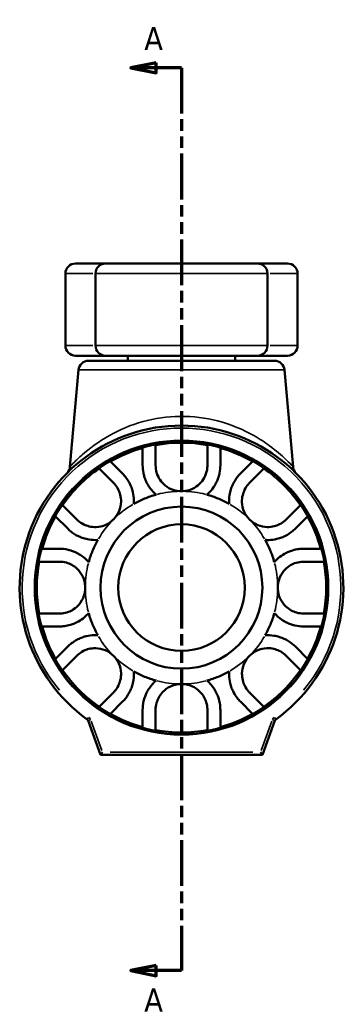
# Model space of a CAD drawing. Header units: millimetres. Extents: x -9 to 916, y -60 to 861.
# Tile 3 of 10: x 304 to 368, y 163 to 357. Entities that reach past the tile are written whole.
import ezdxf

# ---------------------------------------------------------------- set-up
doc = ezdxf.new("R2010")
doc.units = ezdxf.units.MM
doc.linetypes.add('DOUBLE_DASH_CHAIN', pattern=[1.2403, 0.6614, -0.0827, 0.1654, -0.0827, 0.1654, -0.0827])
for name, color, linetype, lineweight in [('Section Line (ANSI)', 7, 'DOUBLE_DASH_CHAIN', 70), ('Visible (ANSI)', 7, 'Continuous', 50), ('Visible Narrow (ANSI)', 7, 'Continuous', 35)]:
    doc.layers.add(name, color=color, linetype=linetype, lineweight=lineweight)
doc.styles.add('Label Text (ANSI)', font='tahoma.ttf')

# ---------------------------------------------------------------- blocks, each defined once
blk = doc.blocks.new('2dTransSection0')
at = {"layer": 'Section Line (ANSI)', "linetype": 'Continuous'}
for p, q in [((331.03, 348.57), (326.03, 347.57)), ((331.03, 346.57), (331.03, 348.57)), ((331.03, 347.57), (326.03, 347.57)), ((326.03, 347.57), (331.03, 346.57)), ((336.03, 347.57), (331.03, 347.57)), ((336.03, 347.57), (336.03, 338.73)), ((336.03, 178.13), (336.03, 169.29)), ((331.03, 170.29), (326.03, 169.29)), ((331.03, 169.29), (326.03, 169.29)), ((326.03, 169.29), (331.03, 168.29)), ((331.03, 168.29), (331.03, 170.29)), ((336.03, 169.29), (331.03, 169.29))]:
    blk.add_line(p, q, dxfattribs=at)
at = {"layer": 'Section Line (ANSI)', "linetype": 'DOUBLE_DASH_CHAIN', "ltscale": 13.66134}
blk.add_line((336.03, 347.57), (336.03, 169.29), dxfattribs=at)
at = {"layer": 'Section Line (ANSI)', "linetype": 'Continuous', "flags": 128}
for points in [[(331.03, 348.57), (326.03, 347.57), (331.03, 346.57), (331.03, 348.57)], [(331.03, 170.29), (326.03, 169.29), (331.03, 168.29), (331.03, 170.29)]]:
    blk.add_lwpolyline(points, dxfattribs=at)
at = {"layer": 'Section Line (ANSI)'}
for points in [[(331.03, 348.57), (326.03, 347.57), (331.03, 346.57), (331.03, 348.57)], [(331.03, 170.29), (326.03, 169.29), (331.03, 168.29), (331.03, 170.29)]]:
    blk.add_solid(points, dxfattribs=at)
at = {"layer": 'Section Line (ANSI)', "char_height": 4.57, "attachment_point": 7, "style": 'Label Text (ANSI)'}
for insert in [(328.67, 351.07), (328.67, 161.22)]:
    blk.add_mtext('A', dxfattribs=dict(at, insert=insert))

msp = doc.modelspace()

# ---------------------------------------------------------------- linework, layer by layer
at = {"layer": 'Visible (ANSI)'}
for p, q in [((315.081, 308.927), (321.031, 308.927)), ((321.031, 308.927), (351.031, 308.927)), ((351.031, 308.927), (356.981, 308.927)), ((313.081, 292.727), (313.081, 306.927)), ((319.031, 306.927), (319.031, 292.727)), ((353.031, 306.927), (353.031, 292.727)), ((358.981, 292.727), (358.981, 306.927)), ((321.031, 290.727), (315.081, 290.727)), ((317.646, 289.727), (354.416, 289.727)), ((351.031, 290.727), (321.031, 290.727)), ((325.406, 289.727), (325.406, 290.727)), ((346.656, 289.727), (346.656, 290.727)), ((356.981, 290.727), (351.031, 290.727)), ((315.654, 287.902), (313.982, 268.795)), ((356.409, 287.902), (358.08, 268.795)), ((328.351, 272.488), (328.351, 269.079)), ((330.911, 269.079), (330.911, 273.076)), ((341.151, 273.076), (341.151, 269.079)), ((343.711, 269.079), (343.711, 272.488)), ((319.747, 268.452), (322.574, 265.626)), ((324.384, 267.436), (321.974, 269.846)), ((350.089, 269.846), (347.679, 267.436)), ((349.489, 265.626), (352.315, 268.452)), ((315.333, 258.385), (312.507, 261.211)), ((359.556, 261.211), (356.73, 258.385)), ((311.112, 258.985), (313.523, 256.575)), ((358.54, 256.575), (360.95, 258.985)), ((311.879, 252.607), (308.471, 252.607)), ((363.592, 252.607), (360.183, 252.607)), ((307.882, 250.047), (311.879, 250.047)), ((360.183, 250.047), (364.18, 250.047)), ((311.879, 239.807), (307.882, 239.807)), ((364.18, 239.807), (360.183, 239.807)), ((308.471, 237.247), (311.879, 237.247)), ((360.183, 237.247), (363.592, 237.247)), ((313.523, 233.28), (311.112, 230.87)), ((312.507, 228.644), (315.333, 231.47)), ((356.73, 231.47), (359.556, 228.644)), ((360.95, 230.87), (358.54, 233.28)), ((322.574, 224.229), (319.747, 221.403)), ((352.315, 221.403), (349.489, 224.229)), ((321.974, 220.009), (324.384, 222.419)), ((347.679, 222.419), (350.089, 220.009)), ((328.351, 220.775), (328.351, 217.367)), ((330.911, 216.779), (330.911, 220.775)), ((341.151, 220.775), (341.151, 216.779)), ((343.711, 217.367), (343.711, 220.775)), ((317.574, 218.678), (320.031, 211.927)), ((352.031, 211.927), (354.488, 218.678)), ((320.381, 212.427), (320.031, 211.927)), ((352.031, 211.927), (351.681, 212.427)), ((320.031, 211.927), (352.031, 211.927))]:
    msp.add_line(p, q, dxfattribs=at)
for radius in [28.999, 16, 12.5]:
    msp.add_circle((336.031, 244.927), radius, dxfattribs=at)
for centre, radius, start, end in [((315.081, 306.927), 2, 90, 180), ((321.031, 306.927), 2, 90, 180), ((351.031, 306.927), 2, 0, 90), ((356.981, 306.927), 2, 0, 90), ((315.081, 292.727), 2, 180, 270), ((321.031, 292.727), 2, 180, 270), ((351.031, 292.727), 2, 270, 0), ((356.981, 292.727), 2, 270, 0), ((317.646, 287.727), 2, 90, 175), ((354.416, 287.727), 2, 5, 90), ((336.031, 244.927), 32, 305.61735, 234.38265), ((336.031, 244.927), 28.611, 105.57097, 119.42903), ((336.031, 244.927), 28.611, 79.69113, 100.30887), ((336.031, 244.927), 28.611, 60.57097, 74.42903), ((336.031, 244.927), 28.611, 124.69113, 145.30887), ((311.99, 268.969), 2, 314.99939, 355), ((336.031, 244.927), 28.611, 34.69113, 55.30887), ((360.073, 268.969), 2, 185, 225.00061), ((336.031, 244.927), 19.032, 112.5, 119.65638), ((336.031, 244.927), 19.032, 105.34362, 112.5), ((336.031, 244.927), 19.032, 67.5, 74.65638), ((336.031, 244.927), 19.032, 60.34362, 67.5), ((336.031, 244.927), 28.611, 150.57097, 164.42903), ((336.031, 244.927), 28.611, 15.57097, 29.42903), ((336.031, 244.927), 19.032, 150.34362, 157.5), ((336.031, 244.927), 19.032, 22.5, 29.65638), ((336.031, 244.927), 19.032, 157.5, 164.65638), ((336.031, 244.927), 19.032, 15.34362, 22.5), ((336.031, 244.927), 28.611, 169.69113, 190.30887), ((336.031, 244.927), 28.611, 349.69113, 10.30887), ((336.031, 244.927), 19.032, 195.34362, 202.5), ((336.031, 244.927), 19.032, 337.5, 344.65638), ((336.031, 244.927), 28.611, 195.57097, 209.42903), ((336.031, 244.927), 19.032, 202.5, 209.65638), ((336.031, 244.927), 19.032, 330.34362, 337.5), ((336.031, 244.927), 28.611, 330.57097, 344.42903), ((336.031, 244.927), 28.611, 214.69113, 235.30887), ((336.031, 244.927), 19.032, 240.34362, 247.5), ((336.031, 244.927), 19.032, 292.5, 299.65638), ((336.031, 244.927), 28.611, 304.69113, 325.30887), ((336.031, 244.927), 19.032, 247.5, 254.65638), ((336.031, 244.927), 19.032, 285.34362, 292.5), ((336.031, 244.927), 28.611, 240.57097, 254.42903), ((336.031, 244.927), 28.611, 285.57097, 299.42903), ((317.104, 218.507), 0.5, 20, 54.38265), ((354.958, 218.507), 0.5, 125.61735, 160), ((336.031, 244.927), 28.611, 259.69113, 280.30887)]:
    msp.add_arc(centre, radius, start, end, dxfattribs=at)
for points, knots in [([(328.351, 269.079), (328.351, 268.604), (328.395, 268.098), (328.545, 267.348), (328.602, 267.119), (328.719, 266.726), (328.773, 266.563), (328.896, 266.232), (328.965, 266.064), (329.157, 265.644), (329.287, 265.394), (329.847, 264.455), (330.37, 263.824), (330.995, 263.281)], [-0.71603191, -0.71603191, -0.71603191, -0.71603191, -0.53080144, -0.53080144, -0.45085749, -0.45085749, -0.3945753, -0.3945753, -0.33662987, -0.33662987, -0.24848424, -0.24848424, 0, 0, 0, 0]), ([(336.031, 263.959), (335.472, 263.959), (334.916, 264.051), (333.809, 264.426), (333.273, 264.724), (332.406, 265.428), (332.066, 265.802), (331.477, 266.674), (331.255, 267.164), (330.977, 268.127), (330.911, 268.605), (330.911, 269.079)], [-1.5257251, -1.5257251, -1.5257251, -1.5257251, -1.3702915, -1.3702915, -1.2007316, -1.2007316, -1.0579805, -1.0579805, -0.89827384, -0.89827384, -0.74835126, -0.74835126, -0.74835126, -0.74835126]), ([(341.151, 269.079), (341.151, 268.8), (341.128, 268.512), (340.985, 267.67), (340.798, 267.115), (340.263, 266.157), (339.962, 265.76), (339.195, 265.015), (338.727, 264.69), (337.604, 264.16), (336.942, 263.996), (336.189, 263.961), (336.11, 263.959), (336.031, 263.959)], [-2.30906702, -2.30906702, -2.30906702, -2.30906702, -2.21368499, -2.21368499, -2.03571954, -2.03571954, -1.89327924, -1.89327924, -1.73502559, -1.73502559, -1.54757056, -1.54757056, -1.5257251, -1.5257251, -1.5257251, -1.5257251]), ([(341.067, 263.281), (341.249, 263.439), (341.424, 263.606), (341.974, 264.183), (342.308, 264.621), (342.746, 265.34), (342.884, 265.601), (343.084, 266.033), (343.154, 266.203), (343.279, 266.534), (343.334, 266.696), (343.45, 267.08), (343.506, 267.302), (343.664, 268.065), (343.711, 268.588), (343.711, 269.079)], [-0.71553305, -0.71553305, -0.71553305, -0.71553305, -0.64304177, -0.64304177, -0.47564531, -0.47564531, -0.38378692, -0.38378692, -0.32502505, -0.32502505, -0.2691194, -0.2691194, -0.19168628, -0.19168628, 0, 0, 0, 0]), ([(326.614, 261.466), (326.631, 261.708), (326.637, 261.95), (326.618, 262.74), (326.546, 263.277), (326.342, 264.127), (326.243, 264.445), (326.013, 265.046), (325.884, 265.329), (325.531, 265.995), (325.294, 266.358), (324.83, 266.962), (324.609, 267.211), (324.384, 267.436)], [-0.94097303, -0.94097303, -0.94097303, -0.94097303, -0.86791151, -0.86791151, -0.70295367, -0.70295367, -0.59874362, -0.59874362, -0.49807814, -0.49807814, -0.34869182, -0.34869182, -0.22393429, -0.22393429, -0.22393429, -0.22393429]), ([(347.679, 267.436), (347.302, 267.059), (346.937, 266.616), (346.433, 265.817), (346.267, 265.511), (345.994, 264.912), (345.884, 264.626), (345.673, 263.964), (345.583, 263.586), (345.432, 262.625), (345.407, 262.045), (345.448, 261.466)], [-0.77708951, -0.77708951, -0.77708951, -0.77708951, -0.56931617, -0.56931617, -0.45385116, -0.45385116, -0.35660251, -0.35660251, -0.23710482, -0.23710482, -0.06169266, -0.06169266, -0.06169266, -0.06169266]), ([(322.574, 265.626), (322.64, 265.56), (322.704, 265.492), (323.056, 265.098), (323.317, 264.725), (323.695, 263.971), (323.83, 263.614), (324.031, 262.8), (324.083, 262.347), (324.057, 261.249), (323.923, 260.618), (323.418, 259.414), (323.045, 258.856), (322.574, 258.385)], [-2.63871313, -2.63871313, -2.63871313, -2.63871313, -2.60333004, -2.60333004, -2.44031793, -2.44031793, -2.31265414, -2.31265414, -2.16625291, -2.16625291, -1.96499944, -1.96499944, -1.75682093, -1.75682093, -1.75682093, -1.75682093]), ([(349.489, 258.385), (349.482, 258.392), (349.474, 258.399), (349.034, 258.845), (348.684, 259.358), (348.166, 260.519), (348.018, 261.162), (347.975, 262.281), (348.022, 262.742), (348.217, 263.565), (348.348, 263.923), (348.715, 264.675), (348.967, 265.045), (349.325, 265.457), (349.406, 265.543), (349.489, 265.626)], [-1.75682093, -1.75682093, -1.75682093, -1.75682093, -1.75363677, -1.75363677, -1.56090414, -1.56090414, -1.35540892, -1.35540892, -1.20703629, -1.20703629, -1.0796479, -1.0796479, -0.91998004, -0.91998004, -0.87570665, -0.87570665, -0.87570665, -0.87570665]), ([(322.574, 258.385), (322.566, 258.378), (322.559, 258.371), (322.113, 257.93), (321.6, 257.58), (320.439, 257.062), (319.797, 256.914), (318.678, 256.871), (318.217, 256.918), (317.394, 257.113), (317.035, 257.244), (316.284, 257.612), (315.914, 257.863), (315.502, 258.222), (315.416, 258.302), (315.333, 258.385)], [-1.75682093, -1.75682093, -1.75682093, -1.75682093, -1.75363677, -1.75363677, -1.56090414, -1.56090414, -1.35540892, -1.35540892, -1.20703629, -1.20703629, -1.0796479, -1.0796479, -0.91998004, -0.91998004, -0.87570665, -0.87570665, -0.87570665, -0.87570665]), ([(356.73, 258.385), (356.664, 258.319), (356.596, 258.255), (356.202, 257.902), (355.829, 257.642), (355.075, 257.263), (354.718, 257.129), (353.904, 256.928), (353.45, 256.876), (352.353, 256.902), (351.722, 257.035), (350.518, 257.54), (349.96, 257.914), (349.489, 258.385)], [-2.63871313, -2.63871313, -2.63871313, -2.63871313, -2.60333004, -2.60333004, -2.44031793, -2.44031793, -2.31265414, -2.31265414, -2.16625291, -2.16625291, -1.96499944, -1.96499944, -1.75682093, -1.75682093, -1.75682093, -1.75682093]), ([(313.523, 256.575), (313.9, 256.198), (314.342, 255.834), (315.142, 255.329), (315.448, 255.163), (316.047, 254.89), (316.332, 254.78), (316.995, 254.569), (317.373, 254.479), (318.334, 254.329), (318.913, 254.304), (319.492, 254.344)], [-0.77708951, -0.77708951, -0.77708951, -0.77708951, -0.56931617, -0.56931617, -0.45385116, -0.45385116, -0.35660251, -0.35660251, -0.23710482, -0.23710482, -0.06169266, -0.06169266, -0.06169266, -0.06169266]), ([(352.57, 254.344), (352.812, 254.327), (353.054, 254.322), (353.844, 254.341), (354.381, 254.413), (355.23, 254.616), (355.548, 254.716), (356.15, 254.946), (356.432, 255.075), (357.099, 255.427), (357.462, 255.664), (358.066, 256.129), (358.315, 256.35), (358.54, 256.575)], [-0.94097303, -0.94097303, -0.94097303, -0.94097303, -0.86791151, -0.86791151, -0.70295367, -0.70295367, -0.59874362, -0.59874362, -0.49807814, -0.49807814, -0.34869182, -0.34869182, -0.22393429, -0.22393429, -0.22393429, -0.22393429]), ([(317.678, 249.963), (317.242, 250.465), (316.747, 250.904), (315.905, 251.478), (315.595, 251.658), (315.023, 251.94), (314.766, 252.049), (314.204, 252.254), (313.9, 252.343), (312.999, 252.55), (312.42, 252.607), (311.879, 252.607)], [-0.71646836, -0.71646836, -0.71646836, -0.71646836, -0.51654229, -0.51654229, -0.40539768, -0.40539768, -0.3162808, -0.3162808, -0.21094363, -0.21094363, 0, 0, 0, 0]), ([(360.183, 252.607), (359.859, 252.607), (359.52, 252.587), (358.786, 252.489), (358.391, 252.407), (357.724, 252.208), (357.457, 252.113), (356.918, 251.885), (356.649, 251.753), (355.979, 251.371), (355.589, 251.101), (354.922, 250.536), (354.642, 250.259), (354.385, 249.963)], [-0.85149727, -0.85149727, -0.85149727, -0.85149727, -0.72523226, -0.72523226, -0.5867482, -0.5867482, -0.49453498, -0.49453498, -0.40070055, -0.40070055, -0.25633332, -0.25633332, -0.13778065, -0.13778065, -0.13778065, -0.13778065]), ([(311.879, 250.047), (312.326, 250.047), (312.793, 249.989), (313.632, 249.753), (313.995, 249.607), (314.719, 249.209), (315.07, 248.956), (315.853, 248.218), (316.234, 247.697), (316.795, 246.508), (316.96, 245.849), (316.997, 245.093), (316.999, 245.01), (316.999, 244.927)], [-2.60497619, -2.60497619, -2.60497619, -2.60497619, -2.43536503, -2.43536503, -2.30461292, -2.30461292, -2.16640428, -2.16640428, -1.96666268, -1.96666268, -1.75858242, -1.75858242, -1.73291361, -1.73291361, -1.73291361, -1.73291361]), ([(355.063, 244.927), (355.063, 245.471), (355.15, 246.012), (355.527, 247.157), (355.853, 247.737), (356.596, 248.613), (356.961, 248.935), (357.693, 249.418), (358.041, 249.593), (358.828, 249.886), (359.261, 249.981), (359.85, 250.039), (360.017, 250.047), (360.183, 250.047)], [-1.73291361, -1.73291361, -1.73291361, -1.73291361, -1.56456943, -1.56456943, -1.35974371, -1.35974371, -1.20640444, -1.20640444, -1.07849757, -1.07849757, -0.92353798, -0.92353798, -0.8620351, -0.8620351, -0.8620351, -0.8620351]), ([(316.999, 244.927), (316.999, 244.384), (316.913, 243.843), (316.536, 242.698), (316.21, 242.118), (315.467, 241.242), (315.101, 240.92), (314.37, 240.436), (314.021, 240.262), (313.234, 239.969), (312.802, 239.873), (312.212, 239.815), (312.045, 239.807), (311.879, 239.807)], [-1.73291361, -1.73291361, -1.73291361, -1.73291361, -1.56456943, -1.56456943, -1.35974371, -1.35974371, -1.20640444, -1.20640444, -1.07849757, -1.07849757, -0.92353798, -0.92353798, -0.8620351, -0.8620351, -0.8620351, -0.8620351]), ([(360.183, 239.807), (359.736, 239.807), (359.269, 239.866), (358.431, 240.102), (358.068, 240.248), (357.344, 240.646), (356.993, 240.899), (356.21, 241.636), (355.829, 242.158), (355.267, 243.347), (355.102, 244.006), (355.065, 244.761), (355.063, 244.844), (355.063, 244.927)], [-2.60497619, -2.60497619, -2.60497619, -2.60497619, -2.43536503, -2.43536503, -2.30461292, -2.30461292, -2.16640428, -2.16640428, -1.96666268, -1.96666268, -1.75858242, -1.75858242, -1.73291361, -1.73291361, -1.73291361, -1.73291361]), ([(311.879, 237.247), (312.204, 237.247), (312.543, 237.268), (313.276, 237.366), (313.671, 237.448), (314.338, 237.646), (314.606, 237.742), (315.144, 237.97), (315.413, 238.102), (316.084, 238.484), (316.473, 238.754), (317.14, 239.319), (317.42, 239.595), (317.678, 239.891)], [-0.85149727, -0.85149727, -0.85149727, -0.85149727, -0.72523226, -0.72523226, -0.5867482, -0.5867482, -0.49453498, -0.49453498, -0.40070055, -0.40070055, -0.25633332, -0.25633332, -0.13778065, -0.13778065, -0.13778065, -0.13778065]), ([(354.385, 239.891), (354.821, 239.389), (355.315, 238.951), (356.157, 238.377), (356.468, 238.197), (357.04, 237.914), (357.296, 237.805), (357.859, 237.6), (358.162, 237.512), (359.063, 237.304), (359.643, 237.247), (360.183, 237.247)], [-0.71646836, -0.71646836, -0.71646836, -0.71646836, -0.51654229, -0.51654229, -0.40539768, -0.40539768, -0.3162808, -0.3162808, -0.21094363, -0.21094363, 0, 0, 0, 0]), ([(319.492, 235.51), (319.251, 235.527), (319.008, 235.533), (318.219, 235.514), (317.681, 235.442), (316.832, 235.238), (316.514, 235.139), (315.912, 234.909), (315.63, 234.78), (314.964, 234.427), (314.601, 234.19), (313.997, 233.726), (313.748, 233.505), (313.523, 233.28)], [-0.94097303, -0.94097303, -0.94097303, -0.94097303, -0.86791151, -0.86791151, -0.70295367, -0.70295367, -0.59874362, -0.59874362, -0.49807814, -0.49807814, -0.34869182, -0.34869182, -0.22393429, -0.22393429, -0.22393429, -0.22393429]), ([(358.54, 233.28), (358.163, 233.657), (357.72, 234.021), (356.92, 234.526), (356.615, 234.692), (356.016, 234.964), (355.73, 235.075), (355.068, 235.285), (354.689, 235.375), (353.729, 235.526), (353.149, 235.551), (352.57, 235.51)], [-0.77708951, -0.77708951, -0.77708951, -0.77708951, -0.56931617, -0.56931617, -0.45385116, -0.45385116, -0.35660251, -0.35660251, -0.23710482, -0.23710482, -0.06169266, -0.06169266, -0.06169266, -0.06169266]), ([(315.333, 231.47), (315.399, 231.536), (315.467, 231.6), (315.86, 231.952), (316.233, 232.213), (316.988, 232.592), (317.345, 232.726), (318.159, 232.927), (318.612, 232.979), (319.71, 232.953), (320.341, 232.819), (321.545, 232.315), (322.103, 231.941), (322.574, 231.47)], [-2.63871313, -2.63871313, -2.63871313, -2.63871313, -2.60333004, -2.60333004, -2.44031793, -2.44031793, -2.31265414, -2.31265414, -2.16625291, -2.16625291, -1.96499944, -1.96499944, -1.75682093, -1.75682093, -1.75682093, -1.75682093]), ([(322.574, 231.47), (322.581, 231.463), (322.588, 231.455), (323.029, 231.009), (323.379, 230.496), (323.897, 229.335), (324.045, 228.693), (324.087, 227.574), (324.04, 227.113), (323.846, 226.29), (323.715, 225.931), (323.347, 225.18), (323.095, 224.81), (322.737, 224.398), (322.657, 224.312), (322.574, 224.229)], [-1.75682093, -1.75682093, -1.75682093, -1.75682093, -1.75363677, -1.75363677, -1.56090414, -1.56090414, -1.35540892, -1.35540892, -1.20703629, -1.20703629, -1.0796479, -1.0796479, -0.91998004, -0.91998004, -0.87570665, -0.87570665, -0.87570665, -0.87570665]), ([(349.489, 224.229), (349.423, 224.295), (349.358, 224.363), (349.006, 224.756), (348.746, 225.129), (348.367, 225.884), (348.233, 226.241), (348.031, 227.055), (347.98, 227.508), (348.006, 228.606), (348.139, 229.237), (348.644, 230.441), (349.018, 230.999), (349.489, 231.47)], [-2.63871313, -2.63871313, -2.63871313, -2.63871313, -2.60333004, -2.60333004, -2.44031793, -2.44031793, -2.31265414, -2.31265414, -2.16625291, -2.16625291, -1.96499944, -1.96499944, -1.75682093, -1.75682093, -1.75682093, -1.75682093]), ([(349.489, 231.47), (349.496, 231.477), (349.503, 231.484), (349.949, 231.925), (350.462, 232.275), (351.623, 232.793), (352.266, 232.941), (353.384, 232.983), (353.846, 232.936), (354.669, 232.742), (355.027, 232.611), (355.779, 232.243), (356.149, 231.992), (356.561, 231.633), (356.647, 231.553), (356.73, 231.47)], [-1.75682093, -1.75682093, -1.75682093, -1.75682093, -1.75363677, -1.75363677, -1.56090414, -1.56090414, -1.35540892, -1.35540892, -1.20703629, -1.20703629, -1.0796479, -1.0796479, -0.91998004, -0.91998004, -0.87570665, -0.87570665, -0.87570665, -0.87570665]), ([(324.384, 222.419), (324.761, 222.796), (325.125, 223.238), (325.629, 224.038), (325.796, 224.344), (326.068, 224.943), (326.179, 225.229), (326.389, 225.891), (326.479, 226.269), (326.63, 227.23), (326.655, 227.809), (326.614, 228.388)], [-0.77708951, -0.77708951, -0.77708951, -0.77708951, -0.56931617, -0.56931617, -0.45385116, -0.45385116, -0.35660251, -0.35660251, -0.23710482, -0.23710482, -0.06169266, -0.06169266, -0.06169266, -0.06169266]), ([(345.448, 228.388), (345.431, 228.147), (345.426, 227.904), (345.445, 227.115), (345.516, 226.578), (345.72, 225.728), (345.82, 225.41), (346.05, 224.808), (346.179, 224.526), (346.531, 223.86), (346.768, 223.497), (347.232, 222.893), (347.453, 222.644), (347.679, 222.419)], [-0.94097303, -0.94097303, -0.94097303, -0.94097303, -0.86791151, -0.86791151, -0.70295367, -0.70295367, -0.59874362, -0.59874362, -0.49807814, -0.49807814, -0.34869182, -0.34869182, -0.22393429, -0.22393429, -0.22393429, -0.22393429]), ([(330.995, 226.574), (330.493, 226.138), (330.055, 225.643), (329.481, 224.801), (329.3, 224.491), (329.018, 223.919), (328.909, 223.662), (328.704, 223.1), (328.615, 222.796), (328.408, 221.895), (328.351, 221.316), (328.351, 220.775)], [-0.71646836, -0.71646836, -0.71646836, -0.71646836, -0.51654229, -0.51654229, -0.40539768, -0.40539768, -0.3162808, -0.3162808, -0.21094363, -0.21094363, 0, 0, 0, 0]), ([(330.911, 220.775), (330.911, 221.222), (330.97, 221.689), (331.206, 222.528), (331.351, 222.891), (331.75, 223.615), (332.003, 223.966), (332.74, 224.749), (333.262, 225.13), (334.451, 225.691), (335.109, 225.857), (335.865, 225.893), (335.948, 225.895), (336.031, 225.895)], [-2.60497619, -2.60497619, -2.60497619, -2.60497619, -2.43536503, -2.43536503, -2.30461292, -2.30461292, -2.16640428, -2.16640428, -1.96666268, -1.96666268, -1.75858242, -1.75858242, -1.73291361, -1.73291361, -1.73291361, -1.73291361]), ([(336.031, 225.895), (336.575, 225.895), (337.115, 225.809), (338.26, 225.432), (338.841, 225.106), (339.717, 224.363), (340.039, 223.998), (340.522, 223.266), (340.697, 222.918), (340.99, 222.13), (341.085, 221.698), (341.143, 221.108), (341.151, 220.941), (341.151, 220.775)], [-1.73291361, -1.73291361, -1.73291361, -1.73291361, -1.56456943, -1.56456943, -1.35974371, -1.35974371, -1.20640444, -1.20640444, -1.07849757, -1.07849757, -0.92353798, -0.92353798, -0.8620351, -0.8620351, -0.8620351, -0.8620351]), ([(343.711, 220.775), (343.711, 221.1), (343.691, 221.439), (343.593, 222.172), (343.511, 222.567), (343.312, 223.234), (343.217, 223.502), (342.989, 224.04), (342.857, 224.309), (342.475, 224.98), (342.204, 225.369), (341.64, 226.037), (341.363, 226.317), (341.067, 226.574)], [-0.85149727, -0.85149727, -0.85149727, -0.85149727, -0.72523226, -0.72523226, -0.5867482, -0.5867482, -0.49453498, -0.49453498, -0.40070055, -0.40070055, -0.25633332, -0.25633332, -0.13778065, -0.13778065, -0.13778065, -0.13778065])]:
    msp.add_open_spline(points, degree=3, knots=knots, dxfattribs=at)
at = {"layer": 'Visible Narrow (ANSI)'}
for p, q in [((318.475, 306.927), (313.097, 306.927)), ((352.822, 306.927), (319.241, 306.927)), ((358.966, 306.927), (353.587, 306.927)), ((313.097, 292.727), (318.475, 292.727)), ((319.241, 292.727), (352.822, 292.727)), ((353.587, 292.727), (358.966, 292.727)), ((356.158, 287.902), (315.905, 287.902)), ((317.664, 219.288), (317.396, 218.915)), ((317.576, 218.679), (318.007, 218.836)), ((320.264, 212.748), (318.161, 218.528)), ((353.902, 218.528), (351.798, 212.748)), ((354.055, 218.836), (354.487, 218.679)), ((354.666, 218.915), (354.399, 219.288)), ((350.116, 212.427), (321.946, 212.427))]:
    msp.add_line(p, q, dxfattribs=at)
for radius in [29.093, 28.999, 28.631]:
    msp.add_circle((336.031, 244.927), radius, dxfattribs=at)
for centre, radius, start, end in [((336.031, 244.927), 31.5, 320.05561, 219.94439), ((336.031, 244.927), 19.032, 90.76718, 104.57644), ((336.031, 244.927), 19.032, 75.42356, 89.23282), ((336.031, 244.927), 19.032, 120.42356, 134.23282), ((336.031, 244.927), 19.032, 45.76718, 59.57644), ((336.031, 244.927), 19.032, 135.76718, 149.57644), ((336.031, 244.927), 19.032, 30.42356, 44.23282), ((336.031, 244.927), 19.032, 165.42356, 179.23282), ((336.031, 244.927), 19.032, 0.76718, 14.57644), ((336.031, 244.927), 19.032, 180.76718, 194.57644), ((336.031, 244.927), 19.032, 345.42356, 359.23282), ((336.031, 244.927), 19.032, 210.42356, 224.23282), ((336.031, 244.927), 19.032, 315.76718, 329.57644), ((336.031, 244.927), 19.032, 225.76718, 239.57644), ((336.031, 244.927), 19.032, 300.42356, 314.23282), ((336.031, 244.927), 19.032, 255.42356, 269.23282), ((336.031, 244.927), 19.032, 270.76718, 284.57644), ((317.104, 218.507), 1, 21.71913, 52.66352), ((354.958, 218.507), 1, 127.33648, 158.28087)]:
    msp.add_arc(centre, radius, start, end, dxfattribs=at)
msp.add_open_spline([(358.08, 268.796), (358.08, 268.796), (358.048, 268.829), (357.797, 269.099), (357.328, 269.602), (355.843, 271.021), (354.753, 271.982), (352.517, 273.62), (351.487, 274.297), (348.283, 276.107), (345.855, 277.151), (340.83, 278.449), (338.291, 278.776), (333.238, 278.727), (330.736, 278.357), (325.971, 277.043), (323.735, 276.073), (319.582, 273.746), (317.749, 272.344), (315.766, 270.597), (315.243, 270.093), (314.447, 269.295), (314.176, 269.003), (314.007, 268.821), (313.983, 268.796), (313.983, 268.796)], degree=3, knots=[1.4766531, 1.4766531, 1.4766531, 1.4766531, 1.688781, 1.688781, 2.3264709, 2.3264709, 3.072574, 3.072574, 3.590995, 3.590995, 4.5391638, 4.5391638, 5.3719196, 5.3719196, 6.1979357, 6.1979357, 7.0778414, 7.0778414, 8.0889378, 8.0889378, 8.5548526, 8.5548526, 9.0207674, 9.0207674, 9.2066207, 9.2066207, 9.2066207, 9.2066207], dxfattribs=at)

# ---------------------------------------------------------------- block references
at = {"layer": 'Section Line (ANSI)'}
msp.add_blockref('2dTransSection0', (0, 0), dxfattribs=at)

doc.saveas('drawing.dxf')
